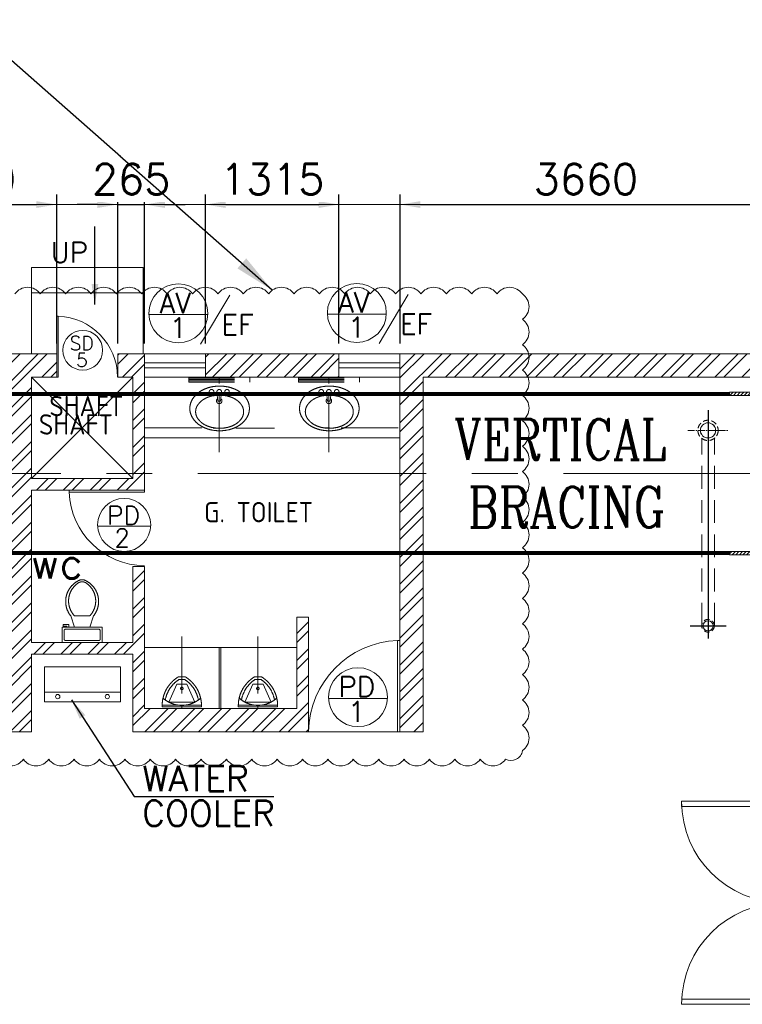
# Model space of a CAD drawing. Header units: inches. Extents: x 709340 to 1075215, y 37864 to 402163.
# Tile 8 of 56: x 789346 to 796463, y 190210 to 199911. Entities that reach past the tile are written whole.
import ezdxf
from ezdxf.enums import TextEntityAlignment as Align

# ---------------------------------------------------------------- set-up
doc = ezdxf.new("R2010")
doc.units = ezdxf.units.IN
doc.header["$LTSCALE"] = 1800
doc.header["$MEASUREMENT"] = 0
for name, pattern in [('1 NORTH ELEVATION$0$NORTH ELEVATION$0$HIDDEN', [0.375, 0.25, -0.125]), ('CENTER', [2, 1.25, -0.25, 0.25, -0.25]), ('CENTER2', [1.125, 0.75, -0.125, 0.125, -0.125]), ('DASHED', [0.75, 0.5, -0.25]), ('HIDDEN', [0.375, 0.25, -0.125]), ('HIDDEN2', [0.1875, 0.125, -0.0625])]:
    doc.linetypes.add(name, pattern=pattern)
doc.layers.get('0').update_dxf_attribs({"color": 253, "lineweight": 5})
doc.layers.get('Defpoints').update_dxf_attribs({"lineweight": 18})
doc.layers.add('7', color=8, linetype='CENTER')
for name, color, linetype, lineweight in [('A-DOOR', 31, 'Continuous', 9), ('A-DOOR TAG', 3, 'Continuous', 15), ('BRACING', 1, 'HIDDEN', 18), ('CCONTHIN', 15, '1 NORTH ELEVATION$0$NORTH ELEVATION$0$HIDDEN', 9), ('CEN', 8, 'CENTER', 18), ('CHAT', 11, 'Continuous', 13), ('CL', 8, 'CENTER', 15), ('COL', 1, 'Continuous', 18), ('DIM', 4, 'Continuous', 18), ('DOOR', 235, 'Continuous', 13), ('DRAIN', 251, 'DASHED', 13), ('GRID', 8, 'CENTER', 18), ('OPENING EO', 2, 'Continuous', 18), ('RAIN WATER', 6, 'Continuous', 18), ('STAIR', 11, 'Continuous', 18), ('TEXT', 3, 'Continuous', 18), ('WALL', 6, 'Continuous', 18), ('WALL HATCH', 8, 'Continuous', 13), ('WIN', 31, 'Continuous', 13)]:
    doc.layers.add(name, color=color, linetype=linetype, lineweight=lineweight)
doc.styles.add('nik', font='isocp.shx')
doc.styles.add('ROAMNS', font='ROMANS.shx')
doc.styles.add('ROMANC', font='ROMANC.SHX')
doc.styles.add('ROMANS', font='romans.shx')
doc.dimstyles.new('DIM INT 1', dxfattribs={"dimtxt": 300, "dimasz": 200, "dimexe": 100, "dimexo": 100, "dimgap": 100, "dimtad": 1, "dimdec": 0, "dimzin": 13, "dimdsep": 46, "dimlunit": 5, "dimtxsty": 'ROAMNS', "dimblk2": 'OBLIQUE', "dimcen": 0.09, "dimclrd": 9, "dimclre": 9, "dimclrt": 4, "dimadec": 0, "dimazin": 0, "dimtfac": 1, "dimtdec": 0, "dimtix": 1, "dimtmove": 2, "dimatfit": 3, "dimfxl": 1, "dimtolj": 1, "dimtzin": 13, "dimarcsym": 0})
doc.dimstyles.new('DIM100 x2', dxfattribs={"dimscale": 0, "dimtxt": 400, "dimasz": 400, "dimexe": 100, "dimexo": 100, "dimgap": 100, "dimtad": 1, "dimdec": 0, "dimzin": 13, "dimdsep": 46, "dimtxsty": 'ROMANS', "dimblk2": 'OBLIQUE', "dimcen": 100, "dimdle": 100, "dimclrd": 9, "dimclre": 9, "dimclrt": 4, "dimadec": 0, "dimazin": 0, "dimtfac": 1.1, "dimtdec": 0, "dimtix": 1, "dimtmove": 2, "dimatfit": 3, "dimfxl": 1, "dimtolj": 1, "dimtzin": 13, "dimarcsym": 0})

# ---------------------------------------------------------------- blocks, each defined once
blk = doc.blocks.new('C-1 & C-12a')
at = {"layer": 'COL'}
h = blk.add_hatch(dxfattribs=at)
h.set_pattern_fill('ANSI31', color=256, scale=200, style=0)
h.set_pattern_definition([(45, (-400, -800), (-17.67767, 17.67767), [])])
h.paths.add_polyline_path([(412.5, 800), (0, 800), (0, 768), (12.5, 768), (412.5, 768)])
h.paths.add_polyline_path([(0, 800), (-412.5, 800), (-412.5, 768), (0, 768)])
h.paths.add_polyline_path([(0, 768), (-12.5, 768), (-12.5, -768), (0, -768)])
h.paths.add_polyline_path([(12.5, 768), (0, 768), (0, -768), (12.5, -768)])
h.paths.add_polyline_path([(0, -768), (-12.5, -768), (-412.5, -768), (-412.5, -800), (0, -800)])
h.paths.add_polyline_path([(412.5, -768), (0, -768), (0, -800), (412.5, -800)])
at = {"layer": 'CEN'}
for p, q in [((0, -800), (0, 800)), ((-191.6, 0), (191.6, 0))]:
    blk.add_line(p, q, dxfattribs=at)
at = {"layer": 'COL'}
for points in [[(-412.5, 800), (412.5, 800), (412.5, 768), (-412.5, 768)], [(-12.5, 768), (12.5, 768), (12.5, -768), (-12.5, -768)], [(-412.5, -768), (412.5, -768), (412.5, -800), (-412.5, -800)]]:
    blk.add_lwpolyline(points, close=True, dxfattribs=at)
blk = doc.blocks.new('A$C2FF047AB')
at = {"layer": 'CCONTHIN'}
for p, q in [((-300, -51.2), (-300, 0)), ((300, 0), (-300, 0)), ((300.4, -51.2), (300.4, 0)), ((300, -11.3), (-300, -11.3)), ((300, -24.4), (-300, -24.4)), ((300, -38.1), (-300, -38.1)), ((300, -51.2), (-300, -51.2)), ((-22.4, -146.8), (-13.4, -235.9)), ((13.4, -235.9), (22.4, -146.8)), ((-13.4, -235.9), (13.4, -235.9))]:
    blk.add_line(p, q, dxfattribs=at)
for points in [[(-272.9, -220.5, -0.106945), (-203.5, -146.5, -0.081588), (-113.5, -104, -0.140121), (105.5, -104)], [(17.7, -178.9, -0.053744), (89.8, -191.3, -0.081588), (163.1, -226, -0.106945), (216, -282.3, -0.277067), (216, -400.3, -0.106945), (163.1, -456.6, -0.081588), (89.8, -491.2, -0.06972), (-4, -504.4, -0.06972), (-97.8, -491.2, -0.081588), (-171.1, -456.6, -0.106945), (-224, -400.3, -0.277067), (-224, -282.3, -0.106945), (-171.1, -226, -0.081588), (-97.8, -191.3, -0.059576), (-17.8, -178.5)], [(105.5, -104, -0.081588), (195.6, -146.5, -0.106945), (265, -220.5, -0.277067), (265, -397.2)], [(265, -397.2, -0.106945), (195.6, -471.2, -0.081588), (105.5, -513.7, -0.06972), (-4, -529, -0.06972), (-113.5, -513.7, -0.081588), (-203.5, -471.2, -0.106945), (-272.9, -397.2, -0.277067), (-272.9, -220.5)]]:
    blk.add_lwpolyline(points, format="xyb", dxfattribs=at)
for centre in [(-77, -144.5), (0, -144.5), (75.7, -144.5)]:
    blk.add_circle(centre, 22.5, dxfattribs=at)
blk.add_arc((0, -234.5), 27, 125.7391, 54.2607, dxfattribs=at)
at = {"layer": 'CL', "ltscale": 0.25}
blk.add_line((0, -738.8), (0, -2.7), dxfattribs=at)
blk = doc.blocks.new('SERVICE BUILDING-ARCH$0$dd1')
at = {"layer": 'DOOR'}
blk.add_lwpolyline([(-1000, 975), (0, 975), (0, 1000), (-1000, 1000)], close=True, dxfattribs=at)
blk.add_arc((13, 1014), 1014, 182.2093, 269.2412, dxfattribs=at)
blk = doc.blocks.new('Toilet')
for p, q in [((9.5, -7), (9.5, -3)), ((-10, -9.5), (-8, -9.5)), ((-10, -10.5), (-10, -9.5)), ((-8, -9.5), (-8, -9)), ((-7, -9), (-7, -10.5)), ((-4, -9), (-6, -15)), ((4, -9), (6, -15)), ((-7, -10.5), (-10, -10.5)), ((4, -15), (-4, -15))]:
    blk.add_line(p, q)
blk.add_lwpolyline([(10.5, -9), (10.5, -1), (-10.5, -1), (-10.5, -9)], close=True)
for points in [[(-9.5, -3), (-9.5, -7)], [(8.5, -2), (-8.5, -2)], [(-8.5, -8), (8.5, -8)]]:
    blk.add_lwpolyline(points)
for centre, radius, start, end in [((-8.62, -2.88), 0.884, 81.8699, 188.1301), ((8.62, -2.88), 0.884, 351.8699, 98.1301), ((-8.62, -7.12), 0.884, 171.8699, 278.1301), ((8.62, -7.12), 0.884, 261.8699, 8.1301), ((3.52, -22.58), 12.17, 141.4691, 247.9714), ((4.2, -22.82), 11.33, 136.3677, 238.9468), ((-3.52, -22.58), 12.17, 292.0284, 38.5307), ((-4.2, -22.82), 11.33, 301.053, 43.6321), ((0, -28.88), 4, 245.7318, 294.2682), ((0, -30), 4, 254.8605, 285.1395)]:
    blk.add_arc(centre, radius, start, end)
blk = doc.blocks.new('*U304')
for p, q in [((-27.5, 308.1), (42.7, 308.1)), ((-43.2, 235.2), (-121, 59.3)), ((-43.2, 235.2), (58.4, 235.2)), ((-20.1, 282.7), (35.4, 282.7)), ((58.4, 235.2), (136.2, 59.3)), ((-186, 28.7), (201.3, 28.7)), ((-186, 28.7), (-186, 11.7)), ((-186, 11.7), (201.3, 11.7)), ((-121, 59.3), (136.2, 59.3)), ((201.3, 11.7), (201.3, 28.7))]:
    blk.add_line(p, q)
blk.add_circle((7.1, 194.1), 12.7)
for centre, radius, start, end in [((148.1, 23.8), 334.2, 121.69705, 179.15509), ((-132.8, 23.8), 334.2, 0.84491, 58.30295), ((148.1, 23.8), 308.8, 123.0108, 169.30552), ((-132.8, 23.8), 308.8, 10.69448, 56.9892), ((7.6, 299.7), 272.6, 227.25197, 312.74803)]:
    blk.add_arc(centre, radius, start, end)
blk = doc.blocks.new('_Oblique')
at = {"color": 0, "linetype": 'ByBlock', "lineweight": -2}
blk.add_line((-0.5, -0.5), (0.5, 0.5), dxfattribs=at)
blk = doc.blocks.new('M_Double-Flush - 2000 X 2100 SD1-275612-Level 1')
at = {"layer": 'A-DOOR', "lineweight": 18}
for p, q in [((-1000, 1115), (-949, 1115)), ((-1000, 115), (-1000, 1115)), ((-949, 115), (-949, 1115)), ((949, 115), (949, 1113.7)), ((1000, 115), (1000, 1115)), ((-1000, 115), (-949, 115)), ((1000, 115), (949, 115))]:
    blk.add_line(p, q, dxfattribs=at)
at = {"layer": 'A-DOOR'}
for centre, start, end in [((-1000, 115), 0, 90), ((1000, 115), 90, 180)]:
    blk.add_arc(centre, 1000, start, end, dxfattribs=at)
blk = doc.blocks.new('*D548')
at = {"color": 9, "lineweight": -2, "transparency": 16777216}
for p, q in [((787880.9, 196719.9), (787880.9, 198189.9)), ((789710.9, 196719.9), (789710.9, 198189.9)), ((788080.9, 198089.9), (789510.9, 198089.9))]:
    blk.add_line(p, q, dxfattribs=at)
at = {"color": 9, "transparency": 16777216}
for points in [[(788080.9, 198123.3), (788080.9, 198056.6), (787880.9, 198089.9)], [(789510.9, 198123.3), (789510.9, 198056.6), (789710.9, 198089.9)]]:
    blk.add_solid(points, dxfattribs=at)
at = {"layer": 'Defpoints', "color": 0, "transparency": 16777216}
for p in [(789710.9, 198089.9), (787880.9, 196619.9), (789710.9, 196619.9)]:
    blk.add_point(p, dxfattribs=at)
at = {"color": 4, "transparency": 16777216, "insert": (788795.9, 198339.9), "char_height": 300, "attachment_point": 5, "style": 'ROAMNS', "bg_fill": 3, "box_fill_scale": 1.25, "bg_fill_color": 256, "bg_fill_true_color": 13158600, "bg_fill_transparency": 0}
blk.add_mtext('\\A1;1830', dxfattribs=at)
blk = doc.blocks.new('*D549')
at = {"color": 9, "lineweight": -2, "transparency": 16777216}
for p, q in [((790311, 196719.9), (790311, 198189.9)), ((790575.9, 196719.9), (790575.9, 198189.9)), ((790111, 198089.9), (789911, 198089.9)), ((790311, 198089.9), (790575.9, 198089.9)), ((790775.9, 198089.9), (790975.9, 198089.9))]:
    blk.add_line(p, q, dxfattribs=at)
at = {"color": 9, "transparency": 16777216}
for points in [[(790111, 198123.3), (790111, 198056.6), (790311, 198089.9)], [(790775.9, 198123.3), (790775.9, 198056.6), (790575.9, 198089.9)]]:
    blk.add_solid(points, dxfattribs=at)
at = {"layer": 'Defpoints', "color": 0, "transparency": 16777216}
for p in [(790311, 196619.9), (790575.9, 196619.9)]:
    blk.add_point(p, dxfattribs=at)
at = {"color": 4, "transparency": 16777216, "insert": (790443.5, 198339.9), "char_height": 300, "attachment_point": 5, "style": 'ROAMNS', "bg_fill": 3, "box_fill_scale": 1.25, "bg_fill_color": 256, "bg_fill_true_color": 13158600, "bg_fill_transparency": 0}
blk.add_mtext('\\A1;265', dxfattribs=at)
at = {"layer": 'Defpoints', "color": 0, "transparency": 16777216}
blk.add_point((790575.9, 198089.9), dxfattribs=at)
blk = doc.blocks.new('*D550')
at = {"color": 9, "lineweight": -2, "transparency": 16777216}
for p, q in [((791175.9, 196719.9), (791175.9, 198189.9)), ((792490.9, 196719.9), (792490.9, 198189.9)), ((791375.9, 198089.9), (792290.9, 198089.9))]:
    blk.add_line(p, q, dxfattribs=at)
at = {"color": 9, "transparency": 16777216}
for points in [[(791375.9, 198123.3), (791375.9, 198056.6), (791175.9, 198089.9)], [(792290.9, 198123.3), (792290.9, 198056.6), (792490.9, 198089.9)]]:
    blk.add_solid(points, dxfattribs=at)
at = {"layer": 'Defpoints', "color": 0, "transparency": 16777216}
for p in [(792490.9, 198089.9), (791175.9, 196619.9), (792490.9, 196619.9)]:
    blk.add_point(p, dxfattribs=at)
at = {"color": 4, "transparency": 16777216, "insert": (791833.4, 198339.9), "char_height": 300, "attachment_point": 5, "style": 'ROAMNS', "bg_fill": 3, "box_fill_scale": 1.25, "bg_fill_color": 256, "bg_fill_true_color": 13158600, "bg_fill_transparency": 0}
blk.add_mtext('\\A1;1315', dxfattribs=at)
blk = doc.blocks.new('*D551')
at = {"color": 9, "lineweight": -2, "transparency": 16777216}
for p, q in [((793092.9, 196719.9), (793092.9, 198189.9)), ((796753.1, 197158), (796753.1, 198189.9)), ((793292.9, 198089.9), (796553.1, 198089.9))]:
    blk.add_line(p, q, dxfattribs=at)
at = {"color": 9, "transparency": 16777216}
for points in [[(793292.9, 198123.3), (793292.9, 198056.6), (793092.9, 198089.9)], [(796553.1, 198123.3), (796553.1, 198056.6), (796753.1, 198089.9)]]:
    blk.add_solid(points, dxfattribs=at)
at = {"layer": 'Defpoints', "color": 0, "transparency": 16777216}
for p in [(796753.1, 198089.9), (796753.1, 197058), (793092.9, 196619.9)]:
    blk.add_point(p, dxfattribs=at)
at = {"color": 4, "transparency": 16777216, "insert": (794923, 198339.9), "char_height": 300, "attachment_point": 5, "style": 'ROAMNS', "bg_fill": 3, "box_fill_scale": 1.25, "bg_fill_color": 256, "bg_fill_true_color": 13158600, "bg_fill_transparency": 0}
blk.add_mtext('\\A1;3660', dxfattribs=at)

msp = doc.modelspace()

# ---------------------------------------------------------------- hatches: boundary and pattern name
at = {"layer": 'WALL HATCH'}
h = msp.add_hatch(dxfattribs=at)
h.set_pattern_fill('ANSI32', color=256, scale=500, style=0)
h.paths.add_polyline_path([(792490.9, 196619.9), (791175.9, 196619.9), (791175.9, 196389.9), (792490.9, 196389.9)])
h.paths.add_polyline_path([(790575.9, 196619.9), (790311, 196619.9), (790311, 196389.9), (790460.9, 196389.9), (790460.9, 196223.9), (790575.9, 196223.9), (790575.9, 196389.9)])
h.paths.add_polyline_path([(790575.9, 196223.9), (790460.9, 196223.9), (790460.9, 195439.9), (790575.9, 195439.9)])
h.paths.add_polyline_path([(790575.9, 195439.9), (790460.9, 195439.9), (790460.9, 195389.9), (789460.9, 195389.9), (789460.9, 195439.9), (789230.9, 195439.9), (789230.9, 194839.9), (789230.9, 194655.9), (789460.9, 194655.9), (789460.9, 195274.9), (790575.9, 195274.9)])
h.paths.add_polyline_path([(789460.9, 196223.9), (789230.9, 196223.9), (789230.9, 195439.9), (789460.9, 195439.9)])
h.paths.add_polyline_path([(789710.9, 196619.9), (787880.9, 196619.9), (787880.9, 196389.9), (789230.9, 196389.9), (789230.9, 196223.9), (789460.9, 196223.9), (789460.9, 196389.9), (789710.9, 196389.9)])
h = msp.add_hatch(dxfattribs=at)
h.set_pattern_fill('ANSI32', color=256, scale=500, style=0)
h.paths.add_polyline_path([(796753.1, 196619.9), (793090.9, 196619.9), (793090.9, 196389.9), (793090.9, 196223.9), (793320.9, 196223.9), (793320.9, 196389.9), (796753.1, 196389.9)])
h.paths.add_polyline_path([(793320.9, 196223.9), (793090.9, 196223.9), (793090.9, 195439.9), (793320.9, 195439.9)])
h.paths.add_polyline_path([(793320.9, 194655.9), (793090.9, 194655.9), (793090.9, 192894.9), (793320.9, 192894.9)])
h.paths.add_polyline_path([(793320.9, 195439.9), (793090.9, 195439.9), (793090.9, 194655.9), (793320.9, 194655.9)])
h = msp.add_hatch(dxfattribs=at)
h.set_pattern_fill('ANSI32', color=256, scale=500, style=0)
h.paths.add_polyline_path([(792190.9, 194024.9), (792075.9, 194024.9), (792075.9, 193124.9), (790575.9, 193124.9), (790575.9, 194524.9), (790460.9, 194524.9), (790460.9, 193774.9), (789460.9, 193774.9), (789460.9, 194655.9), (789230.9, 194655.9), (789230.9, 194294.9), (789230.9, 192894.9), (789460.9, 192894.9), (789460.9, 193659.9), (790460.9, 193659.9), (790460.9, 192894.9), (792190.9, 192894.9)])

# ---------------------------------------------------------------- linework, layer by layer
for points in [[(789591.7, 193536), (790338.8, 193536), (790338.8, 193191.4), (789591.7, 193191.4)], [(789591.7, 193284.8), (790338.8, 193284.8), (790338.8, 193284.8), (789591.7, 193284.8)]]:
    msp.add_lwpolyline(points, close=True)
for centre in [(789721.1, 193242.3), (790209.4, 193242.3)]:
    msp.add_circle(centre, 21)
at = {"layer": '7'}
msp.add_line((796125.9, 196064.9), (796125.9, 193804.3), dxfattribs=at)
at = {"layer": '7', "ltscale": 0.5}
msp.add_line((795949.1, 193939.9), (796306, 193939.9), dxfattribs=at)
at = {"layer": 'A-DOOR TAG', "color": 1}
for p, q in [((791414.8, 197196.9), (791127.5, 196714.4)), ((793173.1, 197202.1), (792885.7, 196719.5)), ((791198.6, 197005.2), (790618.5, 197005.2)), ((792956.8, 197010.3), (792376.8, 197010.3)), ((790635.9, 194922.6), (790113.9, 194922.6)), ((792967.9, 193223.8), (792387.9, 193223.8))]:
    msp.add_line(p, q, dxfattribs=at)
for centre, radius in [((790908.6, 197017.4), 290.3), ((792666.8, 197022.5), 290.3), ((789967.2, 196654.1), 195.9), ((790374.9, 194933.5), 261.2), ((792677.9, 193236), 290.3)]:
    msp.add_circle(centre, radius, dxfattribs=at)
at = {"layer": 'BRACING', "const_width": 40}
for points in [[(785163.4, 196223.9), (796338.4, 196223.9)], [(785163.4, 196223.9), (796338.4, 196223.9)], [(785163.4, 194655.9), (796338.4, 194655.9)], [(785163.4, 194655.9), (796338.4, 194655.9)]]:
    msp.add_lwpolyline(points, dxfattribs=at)
at = {"layer": 'CCONTHIN', "linetype": 'Continuous'}
for p, q in [((789460.9, 196389.9), (790460.9, 195389.9)), ((789460.9, 195389.9), (790460.9, 196389.9)), ((792075.9, 193724.9), (790575.9, 193724.9)), ((791309.9, 193124.9), (791309.9, 193724.9)), ((791325.9, 193124.9), (791325.9, 193724.9))]:
    msp.add_line(p, q, dxfattribs=at)
at = {"layer": 'CL', "ltscale": 0.25}
for p, q in [((790575.9, 195889.9), (791857.2, 195886.8)), ((793073.6, 195889.9), (792337.5, 195889.9)), ((790942.9, 193834.2), (790942.9, 193124.9)), ((791692.9, 193834.2), (791692.9, 193124.9))]:
    msp.add_line(p, q, dxfattribs=at)
at = {"layer": 'DRAIN', "color": 4, "linetype": 'HIDDEN', "ltscale": 0.5}
for p, q in [((796063.4, 193939.9), (796063.4, 195786.9)), ((796188.4, 193939.9), (796188.4, 195786.9))]:
    msp.add_line(p, q, dxfattribs=at)
at = {"layer": 'GRID'}
msp.add_line((926550.9, 195439.9), (775898.7, 195439.9), dxfattribs=at)
at = {"layer": 'RAIN WATER', "linetype": 'CENTER2', "ltscale": 0.05}
for p, q in [((796125.7, 195664.7), (796125.7, 196064.7)), ((796125.9, 195664.9), (796125.9, 196064.9)), ((795925.7, 195864.7), (796325.7, 195864.7)), ((795925.9, 195864.9), (796325.9, 195864.9))]:
    msp.add_line(p, q, dxfattribs=at)
at = {"layer": 'RAIN WATER', "linetype": 'HIDDEN2', "ltscale": 0.25}
for centre, radius in [((796125.7, 195864.7), 100), ((796125.9, 195864.9), 100), ((796125.9, 193939.9), 62.5)]:
    msp.add_circle(centre, radius, dxfattribs=at)
at = {"layer": 'RAIN WATER', "ltscale": 0.25}
for centre in [(796125.7, 195864.7), (796125.9, 195864.9)]:
    msp.add_circle(centre, 75, dxfattribs=at)
at = {"layer": 'RAIN WATER', "color": 6}
msp.add_circle((796125.9, 193939.9), 50, dxfattribs=at)
at = {"layer": 'STAIR'}
for p, q in [((790560.9, 197469.9), (789461, 197469.9)), ((789461, 197469.9), (789461, 196619.9)), ((790560.9, 197469.9), (790560.9, 196619.9)), ((790560.9, 197219.9), (789461, 197219.9))]:
    msp.add_line(p, q, dxfattribs=at)
at = {"layer": 'TEXT', "color": 139}
msp.add_line((780767.4, 198089.9), (931530.8, 198089.9), dxfattribs=at)
at = {"layer": 'WALL'}
for p, q in [((783975.9, 196619.9), (789711, 196619.9)), ((788575.7, 196619.9), (789711, 196619.9)), ((789711, 196619.9), (789711, 196389.9)), ((790311, 196619.9), (790311, 196389.9)), ((790311, 196619.9), (801249.9, 196619.9)), ((790311, 196619.9), (794000.5, 196619.9)), ((790575.9, 196619.9), (790575.9, 196389.9)), ((793090.9, 196619.9), (793090.9, 196389.9)), ((789460.9, 195389.9), (789460.9, 196389.9)), ((789460.9, 195389.9), (789460.9, 196389.9)), ((789460.9, 196389.9), (789725.9, 196389.9)), ((789725.9, 196389.9), (789460.9, 196389.9)), ((790460.9, 196389.9), (790310.9, 196389.9)), ((790310.9, 196389.9), (790460.9, 196389.9)), ((790460.9, 195389.9), (790460.9, 196389.9)), ((793090.9, 196389.9), (790575.9, 196389.9)), ((790575.9, 195274.9), (790575.9, 196389.9)), ((790575.9, 196389.9), (793090.9, 196389.9)), ((791450.7, 196389.9), (793090.9, 196389.9)), ((793090.9, 192894.9), (793090.9, 196389.9)), ((793320.9, 192894.9), (793320.9, 196389.9)), ((793320.9, 196389.9), (795070.9, 196389.9)), ((793320.9, 196389.9), (794000.5, 196389.9)), ((793320.9, 196389.9), (801249.9, 196389.9)), ((793090.9, 195789.9), (790575.9, 195789.9)), ((790460.9, 195389.9), (789460.9, 195389.9)), ((790575.9, 195274.9), (789460.9, 195274.9)), ((789460.9, 193774.9), (789460.9, 195274.9)), ((790575.9, 194524.9), (790460.9, 194524.9)), ((790460.9, 193774.9), (790460.9, 194524.9)), ((790575.9, 193124.9), (790575.9, 194524.9)), ((792190.9, 194024.9), (792075.9, 194024.9)), ((792075.9, 193124.9), (792075.9, 194024.9)), ((792190.9, 192894.9), (792190.9, 194024.9)), ((790460.9, 193774.9), (789460.9, 193774.9)), ((790460.9, 193659.9), (789460.9, 193659.9)), ((789460.9, 192894.9), (789460.9, 193659.9)), ((790460.9, 192894.9), (790460.9, 193659.9)), ((792075.9, 193124.9), (792075.9, 193724.9)), ((792190.9, 193124.9), (792190.9, 193724.9)), ((792075.9, 193124.9), (790575.9, 193124.9)), ((789460.9, 192894.9), (789230.9, 192894.9)), ((792190.9, 192894.9), (790460.9, 192894.9)), ((792190.9, 192894.9), (793090.9, 192894.9)), ((793320.9, 192894.9), (793090.9, 192894.9))]:
    msp.add_line(p, q, dxfattribs=at)
at = {"layer": 'WIN'}
for p, q in [((791175.9, 196529.9), (790575.9, 196529.9)), ((791175.9, 196479.9), (790575.9, 196479.9)), ((792490.9, 196529.9), (793090.9, 196529.9)), ((792490.9, 196479.9), (793090.9, 196479.9))]:
    msp.add_line(p, q, dxfattribs=at)
for points in [[(791175.9, 196619.9), (790575.9, 196619.9), (790575.9, 196389.9), (791175.9, 196389.9)], [(792490.9, 196619.9), (793090.9, 196619.9), (793090.9, 196389.9), (792490.9, 196389.9)]]:
    msp.add_lwpolyline(points, close=True, dxfattribs=at)

# ---------------------------------------------------------------- block references
at = {"xscale": -1}
for p in [(791311.2, 196389.9), (792391.6, 196389.9)]:
    msp.add_blockref('A$C2FF047AB', p, dxfattribs=at)
msp.add_blockref('C-1 & C-12a', (796750.9, 195439.9))
at = {"layer": 'A-DOOR', "xscale": -1, "rotation": 90}
msp.add_blockref('M_Double-Flush - 2000 X 2100 SD1-275612-Level 1', (796980.9, 191209.9), dxfattribs=at)
at = {"layer": 'CCONTHIN', "xscale": -18.75, "yscale": 18.75, "zscale": 18.75, "rotation": 180}
msp.add_blockref('Toilet', (789960.9, 193756.2), dxfattribs=at)
at = {"layer": 'CCONTHIN', "xscale": -1}
msp.add_blockref('*U304', (790950.5, 193128.1), dxfattribs=at)
at = {"layer": 'CCONTHIN'}
msp.add_blockref('*U304', (791685.3, 193128.1), dxfattribs=at)
at = {"layer": 'CHAT'}
for p, xscale, yscale, zscale, rotation in [((790310.9, 196389.9), -0.5999999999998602, 0.5999999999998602, 0.5999999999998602, 90), ((792190.9, 192894.9), 0.8999999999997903, 0.8999999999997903, 0.8999999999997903, 270)]:
    msp.add_blockref('SERVICE BUILDING-ARCH$0$dd1', p, dxfattribs=dict(at, xscale=xscale, yscale=yscale, zscale=zscale, rotation=rotation))
at = {"layer": 'CHAT', "xscale": 0.7436525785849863, "yscale": 0.7436525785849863, "zscale": 0.7436525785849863}
msp.add_blockref('SERVICE BUILDING-ARCH$0$dd1', (790575.9, 194531.3), dxfattribs=at)

# ---------------------------------------------------------------- texts
at = {"layer": 'A-DOOR TAG', "linetype": 'Continuous', "style": 'ROMANS'}
for s, height, p in [('UP', 200, (789650.9, 197619.7)), ('AV', 200, (790722.7, 197121.2)), ('AV', 200, (792481, 197126.3)), ('1', 200, (790821, 196875.2)), ('EF', 200, (791332.8, 196907)), ('1', 200, (792579.2, 196880.4)), ('EF', 200, (793091, 196912.1)), ('SD', 135, (789837.8, 196724.2)), ('5', 135, (789901.1, 196558.2)), ('PD', 180, (790207.7, 195027)), ('2', 180, (790278.1, 194805.6)), ('PD', 200, (792486.1, 193339.8)), ('1', 200, (792579.8, 193093.8))]:
    msp.add_text(s, height=height, dxfattribs=at).set_placement(p, align=Align.MIDDLE_LEFT)
at = {"layer": 'TEXT'}
for s, height, style, p in [('SHAFT', 200, 'nik', (789535.1, 195823.4)), ('G. TOILET', 200, 'nik', (791161.7, 194959.2)), ('wc', 300, 'ROAMNS', (789454.7, 194404.7))]:
    msp.add_text(s, height=height, dxfattribs=dict(at, style=style)).set_placement(p)
at = {"layer": 'TEXT', "attachment_point": 9}
for s, insert, char_height, width, style in [('SHAFT', (790367.2, 196003.9), 200, 1089.049, 'nik'), ('{\\W0.8;VERTICAL BRACING}', (795708.8, 194908.9), 400, 2327.668, 'ROMANC')]:
    msp.add_mtext(s, dxfattribs=dict(at, insert=insert, char_height=char_height, width=width, style=style))
at = {"layer": 'TEXT', "insert": (790552.3, 192560.7), "char_height": 250, "width": 1501.248, "attachment_point": 1, "line_spacing_factor": 0.825, "style": 'ROAMNS'}
msp.add_mtext('WATER COOLER', dxfattribs=at)

# ---------------------------------------------------------------- leaders
at = {"layer": 'OPENING EO'}
msp.add_leader([(789855.6, 193209.3), (790473.2, 192258.5), (791850, 192258.5)], dimstyle='DIM INT 1', override={"dimgap": 100, "dimtad": 0}, dxfattribs=at)
at = {"layer": 'TEXT', "color": 139}
msp.add_leader([(790086.6, 197105.6), (790086.6, 197872.9)], dimstyle='DIM INT 1', override={"dimgap": 100, "dimtad": 0, "dimfxl": 2.5, "dimtfill": 1, "dimarcsym": 2}, dxfattribs=at)

# ---------------------------------------------------------------- next in the draw order: dimensions: what is measured, and where the dimension line sits
at = {"color": 250}
for base, p1, p2, picture, middle in [((789710.9, 198089.9), (787880.9, 196619.9), (789710.9, 196619.9), '*D548', (788795.9, 198339.9)), ((790575.9, 198089.9), (790311, 196619.9), (790575.9, 196619.9), '*D549', (790443.5, 198339.9)), ((792490.9, 198089.9), (791175.9, 196619.9), (792490.9, 196619.9), '*D550', (791833.4, 198339.9)), ((796753.1, 198089.9), (793092.9, 196619.9), (796753.1, 197058), '*D551', (794923, 198339.9))]:
    dim = msp.add_linear_dim(base=base, p1=p1, p2=p2, dimstyle='DIM INT 1', override={"dimfxl": 2.5, "dimtfill": 1, "dimarcsym": 2}, dxfattribs=at)
    dim.commit()
    dim.dimension.update_dxf_attribs({"geometry": picture, "text_midpoint": middle})

# ---------------------------------------------------------------- next in the draw order: linework, layer by layer
at = {"layer": 'WALL'}
msp.add_lwpolyline([(789298.2, 197209.8, -0.520567), (789548.2, 197209.8, -0.520567), (789798.2, 197209.8, -0.520567), (790048.2, 197209.8, -0.520567), (790298.2, 197209.8, -0.520567), (790548.2, 197209.8, -0.520567), (790798.2, 197209.8, -0.520567), (791048.2, 197209.8, -0.520567), (791298.2, 197209.8, -0.520567), (791548.2, 197209.8, -0.520567), (791798.2, 197209.8, -0.520567), (792048.2, 197209.8, -0.520567), (792298.2, 197209.8, -0.520567), (792548.2, 197209.8, -0.520567), (792798.2, 197209.8, -0.520567), (793048.2, 197209.8, -0.520567), (793298.2, 197209.8, -0.520567), (793548.2, 197209.8, -0.520567), (793798.2, 197209.8, -0.520567), (794048.2, 197209.8, -0.520567), (794297.5, 197209.2, -0.520567), (794297.5, 196959.2, -0.520567), (794297.5, 196709.2, -0.520567), (794297.5, 196459.2, -0.520567), (794297.5, 196209.2, -0.520567), (794297.5, 195959.2, -0.520567), (794297.5, 195709.2, -0.520567), (794297.5, 195459.2, -0.520567), (794297.5, 195209.2, -0.520567), (794297.5, 194959.2, -0.520567), (794297.5, 194709.2, -0.520567), (794297.5, 194459.2, -0.520567), (794297.5, 194209.2, -0.520567), (794297.5, 193959.2, -0.520567), (794297.5, 193709.2, -0.520567), (794297.5, 193459.2, -0.520567), (794297.5, 193209.2, -0.520567), (794297.5, 192959.2, -0.520567), (794297.5, 192709.2, -0.520567), (794131.9, 192624.8, -0.520567), (793881.9, 192624.8, -0.520567), (793631.9, 192624.8, -0.520567), (793381.9, 192624.8, -0.520567), (793131.9, 192624.8, -0.520567), (792881.9, 192624.8, -0.520567), (792631.9, 192624.8, -0.520567), (792381.9, 192624.8, -0.520567), (792131.9, 192624.8, -0.520567), (791881.9, 192624.8, -0.520567), (791631.9, 192624.8, -0.520567), (791381.9, 192624.8, -0.520567), (791131.9, 192624.8, -0.520567), (790881.9, 192624.8, -0.520567), (790631.9, 192624.8, -0.520567), (790381.9, 192624.8, -0.520567), (790131.9, 192624.8, -0.520567), (789881.9, 192624.8, -0.520567), (789631.9, 192624.8, -0.520567), (789381.9, 192624.8, -0.520567), (789131.9, 192624.8, -0.520567)], format="xyb", dxfattribs=at)

# ---------------------------------------------------------------- next in the draw order: leaders
at = {"layer": 'DIM'}
msp.add_leader([(791833.9, 197246.1), (788805.6, 199911.4), (787786, 199911.4)], dimstyle='DIM100 x2', override={"dimscale": 1}, dxfattribs=at)

doc.saveas('drawing.dxf')
